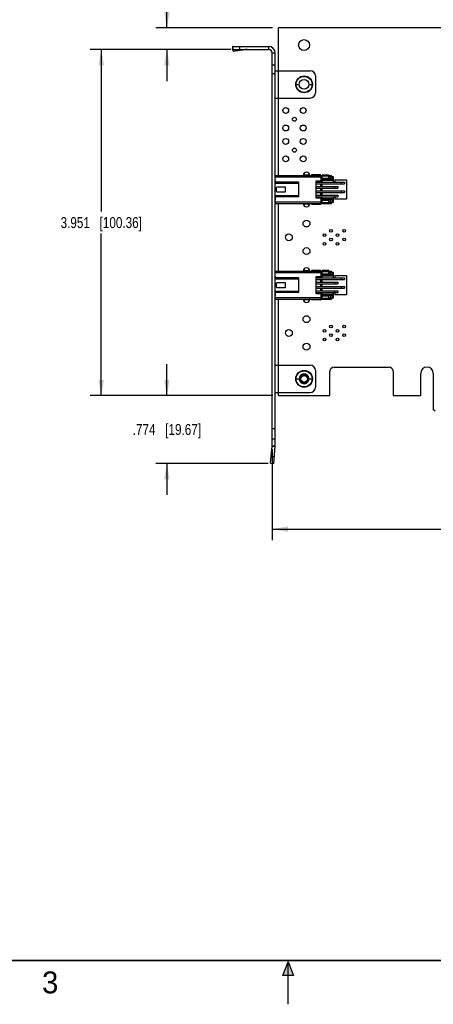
# Model space of a CAD drawing. Header units: inches. Extents: x 0 to 22, y 0 to 17.
# Tile 5 of 13: x 7.9 to 12.7, y 0 to 11.2. Entities that reach past the tile are written whole.
import ezdxf

# ---------------------------------------------------------------- set-up
doc = ezdxf.new("R2010")
doc.units = ezdxf.units.IN
doc.header["$LTSCALE"] = 1.21
doc.header["$MEASUREMENT"] = 0
doc.layers.get('0').update_dxf_attribs({"linetype": 'CONTINUOUS'})
doc.layers.add('DIMENSIONS', color=7, linetype='CONTINUOUS')
doc.styles.get("Standard").update_dxf_attribs({"font": 'txt', "width": 0.8})
doc.styles.add('TEXTSTYLE_2', font='txt')
doc.dimstyles.new('DIMSTYLE_1', dxfattribs={"dimtxt": 0.125, "dimasz": 0.18, "dimexe": 0.125, "dimexo": 0.0625, "dimgap": 0.0625, "dimtad": 0, "dimtih": 1, "dimtoh": 1, "dimdec": 3, "dimzin": 4, "dimdsep": 46, "dimtxsty": 'STANDARD', "dimblk": '_FILLED', "dimblk1": '_FILLED', "dimblk2": '_FILLED', "dimcen": 0.09, "dimadec": 0, "dimazin": 0, "dimtp": 0.01, "dimtm": 0.01, "dimtfac": 1, "dimtdec": 3, "dimtofl": 0, "dimtmove": 0, "dimatfit": 3, "dimldrblk": '_FILLED', "dimfxl": 1, "dimtolj": 1, "dimtzin": 4, "dimarcsym": 0})

# ---------------------------------------------------------------- blocks, each defined once
blk = doc.blocks.new('_FILLED')
at = {"color": 0, "linetype": 'BYBLOCK'}
blk.add_solid([(0, 0), (-1, 0.174), (-1, -0.174)], dxfattribs=at)
blk = doc.blocks.new('*D0')
at = {"layer": 'DIMENSIONS', "color": 2, "linetype": 'CONTINUOUS'}
for p, q in [((17.487, 7.203), (17.487, 5.3)), ((10.817, 6.336), (10.817, 5.3)), ((10.817, 5.425), (13.377, 5.425)), ((17.487, 5.425), (14.927, 5.425))]:
    blk.add_line(p, q, dxfattribs=at)
at = {"layer": 'DIMENSIONS', "color": 2, "linetype": 'CONTINUOUS', "xscale": 0.18, "yscale": 0.18, "zscale": 0.18, "rotation": 180}
blk.add_blockref('_FILLED', (10.817, 5.425), dxfattribs=at)
at = {"layer": 'DIMENSIONS', "color": 2, "linetype": 'CONTINUOUS', "xscale": 0.18, "yscale": 0.18, "zscale": 0.18}
blk.add_blockref('_FILLED', (17.487, 5.425), dxfattribs=at)
at = {"layer": 'DIMENSIONS', "color": 2, "linetype": 'CONTINUOUS', "insert": (14.152, 5.487), "char_height": 0.125, "width": 1.425, "attachment_point": 2, "line_spacing_factor": 0.9}
blk.add_mtext('6.670{\\Ftxt.shx;\\W1.000000;\\H0.125000; }[169.42]', dxfattribs=at)
blk = doc.blocks.new('*D1')
at = {"layer": 'DIMENSIONS', "color": 2, "linetype": 'CONTINUOUS'}
for p, q in [((9.614, 11.148), (9.614, 11.898)), ((9.614, 11.898), (9.732, 11.898)), ((10.82, 11.148), (9.489, 11.148)), ((10.345, 10.9), (9.489, 10.9)), ((9.614, 10.9), (9.614, 10.54))]:
    blk.add_line(p, q, dxfattribs=at)
at = {"layer": 'DIMENSIONS', "color": 2, "linetype": 'CONTINUOUS', "xscale": 0.18, "yscale": 0.18, "zscale": 0.18}
for p, rotation in [((9.614, 11.148), 270), ((9.614, 10.9), 90)]:
    blk.add_blockref('_FILLED', p, dxfattribs=dict(at, rotation=rotation))
at = {"layer": 'DIMENSIONS', "color": 2, "linetype": 'CONTINUOUS', "insert": (9.794, 11.961), "char_height": 0.125, "width": 1.025, "attachment_point": 1, "line_spacing_factor": 0.9}
blk.add_mtext('.248{\\Ftxt.shx;\\W1.000000;\\H0.125000; }[6.3]', dxfattribs=at)
blk = doc.blocks.new('*D2')
at = {"layer": 'DIMENSIONS', "color": 2, "linetype": 'CONTINUOUS'}
for p, q in [((10.305, 10.9), (8.739, 10.9)), ((8.864, 10.9), (8.864, 9.05)), ((8.864, 6.949), (8.864, 8.8)), ((10.825, 6.949), (8.739, 6.949))]:
    blk.add_line(p, q, dxfattribs=at)
at = {"layer": 'DIMENSIONS', "color": 2, "linetype": 'CONTINUOUS', "xscale": 0.18, "yscale": 0.18, "zscale": 0.18}
for p, rotation in [((8.864, 10.9), 90), ((8.864, 6.949), 270)]:
    blk.add_blockref('_FILLED', p, dxfattribs=dict(at, rotation=rotation))
at = {"layer": 'DIMENSIONS', "color": 2, "linetype": 'CONTINUOUS', "insert": (8.864, 8.987), "char_height": 0.125, "width": 1.425, "attachment_point": 2, "line_spacing_factor": 0.9}
blk.add_mtext('3.951{\\Ftxt.shx;\\W1.000000;\\H0.125000; }[100.36]', dxfattribs=at)
blk = doc.blocks.new('*D3')
at = {"layer": 'DIMENSIONS', "color": 2, "linetype": 'CONTINUOUS'}
for p, q in [((9.614, 6.949), (9.614, 7.309)), ((10.825, 6.949), (9.489, 6.949)), ((10.772, 6.175), (9.489, 6.175)), ((9.614, 6.175), (9.614, 5.815))]:
    blk.add_line(p, q, dxfattribs=at)
at = {"layer": 'DIMENSIONS', "color": 2, "linetype": 'CONTINUOUS', "xscale": 0.18, "yscale": 0.18, "zscale": 0.18}
for p, rotation in [((9.614, 6.949), 270), ((9.614, 6.175), 90)]:
    blk.add_blockref('_FILLED', p, dxfattribs=dict(at, rotation=rotation))
at = {"layer": 'DIMENSIONS', "color": 2, "linetype": 'CONTINUOUS', "insert": (9.614, 6.625), "char_height": 0.125, "width": 1.225, "attachment_point": 2, "line_spacing_factor": 0.9}
blk.add_mtext('.774{\\Ftxt.shx;\\W1.000000;\\H0.125000; }[19.67]', dxfattribs=at)

msp = doc.modelspace()

# ---------------------------------------------------------------- hatches: boundary and pattern name
at = {"linetype": 'CONTINUOUS'}
msp.add_hatch(color=2, dxfattribs=at).paths.add_polyline_path([(10.9375, 0.3287), (11, 0.485), (11.0625, 0.3287)])

# ---------------------------------------------------------------- linework, layer by layer
at = {"color": 7, "linetype": 'CONTINUOUS'}
for p, q in [((10.8872, 11.1483), (10.8872, 9.4619)), ((15.3422, 11.1483), (10.8872, 11.1483)), ((10.3642, 10.9329), (10.3654, 10.9147)), ((10.3642, 10.9329), (10.3672, 10.9104)), ((10.3672, 10.9011), (10.3654, 10.9147)), ((10.3672, 10.9003), (10.3672, 10.9353)), ((10.3672, 10.9353), (10.7772, 10.9353)), ((10.4472, 10.9003), (10.4472, 10.9353)), ((10.7772, 10.9353), (10.7772, 10.9003)), ((10.3672, 10.9003), (10.7772, 10.9003)), ((10.3699, 10.8809), (10.3673, 10.9002)), ((10.3687, 10.8991), (10.3699, 10.8809)), ((10.3687, 10.8991), (10.5096, 10.8991)), ((10.3699, 10.8809), (10.5096, 10.8991)), ((10.8172, 6.3763), (10.8172, 10.8603)), ((10.8522, 10.8603), (10.8172, 10.8603)), ((10.8522, 6.3763), (10.8522, 10.8603)), ((10.8522, 10.7233), (10.8172, 10.7233)), ((10.8522, 10.6233), (10.8172, 10.6233)), ((10.8522, 10.6583), (11.2522, 10.6583)), ((11.3122, 10.5983), (11.3122, 10.4063)), ((11.0862, 10.5023), (11.1262, 10.5023)), ((11.2382, 10.5023), (11.2782, 10.5023)), ((10.8522, 10.3463), (11.2522, 10.3463)), ((10.8522, 9.4619), (11.387, 9.4619)), ((10.8522, 9.4444), (10.8532, 9.4444)), ((11.3792, 9.4442), (10.8522, 9.4442)), ((10.8532, 9.4619), (10.8532, 9.4444)), ((11.1784, 9.4699), (11.1784, 9.4619)), ((11.1812, 9.4871), (11.1785, 9.4705)), ((11.1785, 9.4705), (11.2405, 9.4705)), ((11.238, 9.4872), (11.2405, 9.4705)), ((11.2709, 9.4718), (11.265, 9.4659)), ((11.265, 9.4619), (11.265, 9.4659)), ((11.268, 9.4688), (11.2709, 9.4659)), ((11.2709, 9.4718), (11.3615, 9.4718)), ((11.2709, 9.4619), (11.2709, 9.4659)), ((11.2709, 9.4659), (11.3717, 9.4659)), ((11.3792, 9.4086), (11.3792, 9.4619)), ((11.3792, 9.4481), (11.387, 9.4481)), ((11.387, 9.3871), (11.387, 9.4676)), ((11.4658, 9.4676), (11.387, 9.4676)), ((11.4658, 9.4539), (11.387, 9.4539)), ((11.4658, 9.4241), (11.4658, 9.4676)), ((11.4658, 9.4619), (11.4973, 9.4619)), ((11.4658, 9.4481), (11.4973, 9.4481)), ((11.485, 9.4472), (11.485, 9.4215)), ((11.5074, 9.447), (11.485, 9.4472)), ((11.4855, 9.4481), (11.4855, 9.4619)), ((11.4973, 9.4481), (11.4973, 9.4619)), ((11.5074, 9.4202), (11.5074, 9.447)), ((11.517, 9.3928), (11.517, 9.4469)), ((10.8522, 9.4066), (10.8532, 9.4066)), ((11.1164, 9.3712), (10.8522, 9.3712)), ((10.8532, 9.4066), (10.8532, 9.3712)), ((11.1164, 9.385), (10.8532, 9.385)), ((10.8752, 9.3318), (10.9646, 9.3318)), ((10.9646, 9.3318), (10.9646, 9.2727)), ((10.9973, 9.385), (10.9973, 9.3712)), ((11.0059, 9.385), (11.0059, 9.3712)), ((11.007, 9.3712), (11.007, 9.385)), ((11.0508, 9.3712), (11.0508, 9.385)), ((11.056, 9.385), (11.056, 9.3712)), ((11.1233, 9.2265), (11.1233, 9.3781)), ((11.3201, 9.2039), (11.3201, 9.4007)), ((11.3201, 9.4007), (11.3713, 9.4007)), ((11.3201, 9.3871), (11.6435, 9.3871)), ((11.3201, 9.3674), (11.6435, 9.3674)), ((11.3201, 9.3371), (11.5685, 9.3371)), ((11.3733, 9.3871), (11.3733, 9.401)), ((11.3733, 9.3371), (11.3733, 9.3674)), ((11.4658, 9.4295), (11.387, 9.4295)), ((11.387, 9.4192), (11.5165, 9.4192)), ((11.517, 9.4035), (11.387, 9.4035)), ((11.387, 9.3371), (11.387, 9.3674)), ((11.5074, 9.4202), (11.485, 9.4215)), ((11.5331, 9.3174), (11.5331, 9.3371)), ((11.5367, 9.3928), (11.5367, 9.4125)), ((11.5367, 9.4125), (11.6666, 9.4125)), ((11.5685, 9.3371), (11.5685, 9.3174)), ((11.6081, 9.3674), (11.6081, 9.3871)), ((11.6435, 9.3871), (11.6435, 9.3674)), ((11.6666, 9.4125), (11.6666, 9.192)), ((10.8522, 9.2334), (11.1164, 9.2334)), ((11.1164, 9.2196), (10.8522, 9.2196)), ((10.8532, 9.2334), (10.8532, 9.1806)), ((10.8674, 9.2806), (10.8674, 9.3239)), ((10.9646, 9.2727), (10.8752, 9.2727)), ((10.9973, 9.2334), (10.9973, 9.2196)), ((11.0059, 9.2334), (11.0059, 9.2196)), ((11.007, 9.2196), (11.007, 9.2334)), ((11.0508, 9.2196), (11.0508, 9.2334)), ((11.056, 9.2334), (11.056, 9.2196)), ((11.3201, 9.3174), (11.5685, 9.3174)), ((11.3201, 9.2871), (11.6435, 9.2871)), ((11.3201, 9.2674), (11.6435, 9.2674)), ((11.3201, 9.2371), (11.5685, 9.2371)), ((11.3733, 9.2871), (11.3733, 9.3174)), ((11.3733, 9.2371), (11.3733, 9.2674)), ((11.387, 9.2871), (11.387, 9.3174)), ((11.387, 9.2371), (11.387, 9.2674)), ((11.5331, 9.2174), (11.5331, 9.2371)), ((11.5685, 9.2371), (11.5685, 9.2174)), ((11.6081, 9.2674), (11.6081, 9.2871)), ((11.6435, 9.2871), (11.6435, 9.2674)), ((10.8522, 9.1806), (10.8532, 9.1806)), ((10.8522, 9.1426), (11.387, 9.1426)), ((10.8532, 9.1688), (10.8532, 9.1426)), ((10.8532, 9.1603), (11.3792, 9.1603)), ((10.8872, 9.1426), (10.8872, 8.3699)), ((11.1784, 9.1426), (11.1784, 9.1346)), ((11.1785, 9.1341), (11.1812, 9.1174)), ((11.2405, 9.1341), (11.1785, 9.1341)), ((11.2405, 9.1341), (11.238, 9.1173)), ((11.265, 9.1387), (11.265, 9.1426)), ((11.265, 9.1387), (11.2709, 9.1328)), ((11.268, 9.1357), (11.2709, 9.1387)), ((11.2709, 9.1387), (11.2709, 9.1426)), ((11.3717, 9.1387), (11.2709, 9.1387)), ((11.3615, 9.1328), (11.2709, 9.1328)), ((11.3201, 9.2174), (11.5685, 9.2174)), ((11.3713, 9.2039), (11.3201, 9.2039)), ((11.3733, 9.2036), (11.3733, 9.2174)), ((11.3792, 9.1426), (11.3792, 9.196)), ((11.3792, 9.1564), (11.387, 9.1564)), ((11.387, 9.1369), (11.387, 9.2174)), ((11.387, 9.2011), (11.517, 9.2011)), ((11.5165, 9.1853), (11.387, 9.1853)), ((11.4658, 9.175), (11.387, 9.175)), ((11.4658, 9.1507), (11.387, 9.1507)), ((11.4658, 9.1369), (11.387, 9.1369)), ((11.4658, 9.1369), (11.4658, 9.1805)), ((11.4658, 9.1564), (11.4973, 9.1564)), ((11.4658, 9.1426), (11.4973, 9.1426)), ((11.5074, 9.1844), (11.485, 9.1831)), ((11.485, 9.1831), (11.485, 9.1573)), ((11.485, 9.1573), (11.5074, 9.1575)), ((11.4855, 9.1564), (11.4855, 9.1426)), ((11.4973, 9.1564), (11.4973, 9.1426)), ((11.5074, 9.1575), (11.5074, 9.1844)), ((11.517, 9.1577), (11.517, 9.2117)), ((11.5367, 9.192), (11.5367, 9.2117)), ((11.6666, 9.192), (11.5367, 9.192)), ((10.8522, 8.3699), (11.387, 8.3699)), ((10.8522, 8.3524), (10.8532, 8.3524)), ((11.3792, 8.3522), (10.8522, 8.3522)), ((10.8532, 8.3699), (10.8532, 8.3524)), ((11.1784, 8.3779), (11.1784, 8.3699)), ((11.1812, 8.3951), (11.1785, 8.3785)), ((11.1785, 8.3785), (11.2405, 8.3785)), ((11.238, 8.3952), (11.2405, 8.3785)), ((11.2709, 8.3798), (11.265, 8.3739)), ((11.265, 8.3699), (11.265, 8.3739)), ((11.268, 8.3768), (11.2709, 8.3739)), ((11.2709, 8.3798), (11.3615, 8.3798)), ((11.2709, 8.3699), (11.2709, 8.3739)), ((11.2709, 8.3739), (11.3717, 8.3739)), ((11.3792, 8.3166), (11.3792, 8.3699)), ((11.3792, 8.3561), (11.387, 8.3561)), ((11.387, 8.2951), (11.387, 8.3756)), ((11.4658, 8.3756), (11.387, 8.3756)), ((11.4658, 8.3619), (11.387, 8.3619)), ((11.4658, 8.3375), (11.387, 8.3375)), ((11.387, 8.3272), (11.5165, 8.3272)), ((11.4658, 8.3321), (11.4658, 8.3756)), ((11.4658, 8.3699), (11.4973, 8.3699)), ((11.4658, 8.3561), (11.4973, 8.3561)), ((11.485, 8.3552), (11.485, 8.3295)), ((11.5074, 8.355), (11.485, 8.3552)), ((11.5074, 8.3282), (11.485, 8.3295)), ((11.4855, 8.3561), (11.4855, 8.3699)), ((11.4973, 8.3561), (11.4973, 8.3699)), ((11.5074, 8.3282), (11.5074, 8.355)), ((11.517, 8.3008), (11.517, 8.3549)), ((11.5367, 8.3008), (11.5367, 8.3205)), ((11.5367, 8.3205), (11.6666, 8.3205)), ((11.6666, 8.3205), (11.6666, 8.1)), ((10.8522, 8.3146), (10.8532, 8.3146)), ((11.1164, 8.2792), (10.8522, 8.2792)), ((10.8532, 8.3146), (10.8532, 8.2792)), ((11.1164, 8.293), (10.8532, 8.293)), ((10.8674, 8.1886), (10.8674, 8.2319)), ((10.8752, 8.2398), (10.9646, 8.2398)), ((10.9646, 8.2398), (10.9646, 8.1807)), ((10.9973, 8.293), (10.9973, 8.2792)), ((11.0059, 8.293), (11.0059, 8.2792)), ((11.007, 8.2792), (11.007, 8.293)), ((11.0508, 8.2792), (11.0508, 8.293)), ((11.056, 8.293), (11.056, 8.2792)), ((11.1233, 8.1345), (11.1233, 8.2861)), ((11.3201, 8.1119), (11.3201, 8.3087)), ((11.3201, 8.3087), (11.3713, 8.3087)), ((11.3201, 8.2951), (11.6435, 8.2951)), ((11.3201, 8.2754), (11.6435, 8.2754)), ((11.3201, 8.2451), (11.5685, 8.2451)), ((11.3201, 8.2254), (11.5685, 8.2254)), ((11.3733, 8.2951), (11.3733, 8.309)), ((11.3733, 8.2451), (11.3733, 8.2754)), ((11.3733, 8.1951), (11.3733, 8.2254)), ((11.517, 8.3115), (11.387, 8.3115)), ((11.387, 8.2451), (11.387, 8.2754)), ((11.387, 8.1951), (11.387, 8.2254)), ((11.5331, 8.2254), (11.5331, 8.2451)), ((11.5685, 8.2451), (11.5685, 8.2254)), ((11.6081, 8.2754), (11.6081, 8.2951)), ((11.6435, 8.2951), (11.6435, 8.2754)), ((10.8522, 8.1414), (11.1164, 8.1414)), ((11.1164, 8.1276), (10.8522, 8.1276)), ((10.8532, 8.1414), (10.8532, 8.0886)), ((10.9646, 8.1807), (10.8752, 8.1807)), ((10.9973, 8.1414), (10.9973, 8.1276)), ((11.0059, 8.1414), (11.0059, 8.1276)), ((11.007, 8.1276), (11.007, 8.1414)), ((11.0508, 8.1276), (11.0508, 8.1414)), ((11.056, 8.1414), (11.056, 8.1276)), ((11.3201, 8.1951), (11.6435, 8.1951)), ((11.3201, 8.1754), (11.6435, 8.1754)), ((11.3201, 8.1451), (11.5685, 8.1451)), ((11.3201, 8.1254), (11.5685, 8.1254)), ((11.3713, 8.1119), (11.3201, 8.1119)), ((11.3733, 8.1451), (11.3733, 8.1754)), ((11.3733, 8.1116), (11.3733, 8.1254)), ((11.3792, 8.0506), (11.3792, 8.104)), ((11.387, 8.1451), (11.387, 8.1754)), ((11.387, 8.0449), (11.387, 8.1254)), ((11.387, 8.1091), (11.517, 8.1091)), ((11.517, 8.0657), (11.517, 8.1197)), ((11.5331, 8.1254), (11.5331, 8.1451)), ((11.5367, 8.1), (11.5367, 8.1197)), ((11.6666, 8.1), (11.5367, 8.1)), ((11.5685, 8.1451), (11.5685, 8.1254)), ((11.6081, 8.1754), (11.6081, 8.1951)), ((11.6435, 8.1951), (11.6435, 8.1754)), ((10.8522, 8.0886), (10.8532, 8.0886)), ((10.8522, 8.0506), (11.387, 8.0506)), ((10.8532, 8.0768), (10.8532, 8.0506)), ((10.8532, 8.0683), (11.3792, 8.0683)), ((10.8872, 8.0506), (10.8872, 6.9493)), ((11.1784, 8.0506), (11.1784, 8.0426)), ((11.1785, 8.0421), (11.1812, 8.0254)), ((11.2405, 8.0421), (11.1785, 8.0421)), ((11.2405, 8.0421), (11.238, 8.0253)), ((11.265, 8.0467), (11.265, 8.0506)), ((11.265, 8.0467), (11.2709, 8.0408)), ((11.268, 8.0437), (11.2709, 8.0467)), ((11.2709, 8.0467), (11.2709, 8.0506)), ((11.3717, 8.0467), (11.2709, 8.0467)), ((11.3615, 8.0408), (11.2709, 8.0408)), ((11.3792, 8.0644), (11.387, 8.0644)), ((11.5165, 8.0933), (11.387, 8.0933)), ((11.4658, 8.083), (11.387, 8.083)), ((11.4658, 8.0587), (11.387, 8.0587)), ((11.4658, 8.0449), (11.387, 8.0449)), ((11.4658, 8.0449), (11.4658, 8.0885)), ((11.4658, 8.0644), (11.4973, 8.0644)), ((11.4658, 8.0506), (11.4973, 8.0506)), ((11.5074, 8.0924), (11.485, 8.0911)), ((11.485, 8.0911), (11.485, 8.0653)), ((11.485, 8.0653), (11.5074, 8.0655)), ((11.4855, 8.0644), (11.4855, 8.0506)), ((11.4973, 8.0644), (11.4973, 8.0506)), ((11.5074, 8.0655), (11.5074, 8.0924)), ((10.8522, 7.2963), (11.2522, 7.2963)), ((11.3122, 7.2363), (11.3122, 7.0443)), ((11.4782, 6.9493), (11.4782, 7.2273)), ((11.5252, 7.2743), (12.1532, 7.2743)), ((12.2002, 7.2273), (12.2002, 6.9493)), ((12.5152, 6.9493), (12.5152, 7.2023)), ((12.6592, 7.2023), (12.6592, 6.7923)), ((11.0862, 7.1403), (11.1262, 7.1403)), ((11.2382, 7.1403), (11.2782, 7.1403)), ((10.8522, 6.9843), (11.2522, 6.9843)), ((10.8872, 6.9493), (11.4782, 6.9493)), ((12.2002, 6.9493), (12.5152, 6.9493)), ((12.6792, 6.7723), (12.6592, 6.7923)), ((10.8522, 6.5714), (10.8172, 6.5714)), ((10.8522, 6.4503), (10.8172, 6.4503)), ((10.8, 6.178), (10.8171, 6.3732)), ((10.8171, 6.3732), (10.852, 6.3702)), ((10.8172, 6.3763), (10.8522, 6.3763)), ((10.8349, 6.1749), (10.852, 6.3702)), ((10.807, 6.2577), (10.8418, 6.2546)), ((10.8, 6.178), (10.8349, 6.1749))]:
    msp.add_line(p, q, dxfattribs=at)
at = {"color": 2, "linetype": 'CONTINUOUS'}
for p, q in [((10.9375, 0.3287), (11, 0.485)), ((11, 0.485), (11.0625, 0.3287)), ((11, 0), (11, 0.485)), ((11.0625, 0.3287), (10.9375, 0.3287))]:
    msp.add_line(p, q, dxfattribs=at)
at = {"color": 7, "linetype": 'CONTINUOUS', "const_width": 0.02}
msp.add_lwpolyline([(0.5, 0.5), (21.5, 0.5)], dxfattribs=at)
at = {"color": 7, "linetype": 'CONTINUOUS'}
for centre, radius in [((11.1822, 10.9513), 0.0625), ((11.1822, 10.5023), 0.096), ((11.1822, 10.5023), 0.091), ((11.1822, 10.5023), 0.056), ((10.9722, 10.2043), 0.0335), ((11.1722, 10.2043), 0.0335), ((11.0722, 10.1043), 0.023), ((10.9722, 10.0043), 0.0335), ((11.1722, 10.0043), 0.0335), ((10.9722, 9.8513), 0.0335), ((11.1722, 9.8513), 0.0335), ((10.9722, 9.6513), 0.0335), ((11.0722, 9.7513), 0.023), ((11.1722, 9.6513), 0.0335), ((11.2096, 8.9138), 0.0395), ((11.0082, 8.7563), 0.0395), ((11.4146, 8.7813), 0.0157), ((11.4896, 8.8313), 0.0157), ((11.5646, 8.7813), 0.0157), ((11.6396, 8.8313), 0.0157), ((11.4146, 8.6813), 0.0157), ((11.4896, 8.7313), 0.0157), ((11.5646, 8.6813), 0.0157), ((11.6396, 8.7313), 0.0157), ((11.2096, 8.5988), 0.0395), ((11.2096, 7.8218), 0.0395), ((11.0082, 7.6643), 0.0395), ((11.4146, 7.6893), 0.0157), ((11.4896, 7.7393), 0.0157), ((11.4896, 7.6393), 0.0157), ((11.5646, 7.6893), 0.0157), ((11.6396, 7.7393), 0.0157), ((11.6396, 7.6393), 0.0157), ((11.2096, 7.5068), 0.0395), ((11.4146, 7.5893), 0.0157), ((11.5646, 7.5893), 0.0157), ((11.1822, 7.1403), 0.096), ((11.1822, 7.1403), 0.091), ((11.1822, 7.1403), 0.0372)]:
    msp.add_circle(centre, radius, dxfattribs=at)
for centre, radius, start, end in [((10.7772, 10.8603), 0.075, 0, 90), ((10.5323, 10.6833), 0.217, 90.01857, 96.0098), ((10.7772, 10.8603), 0.04, 0, 90), ((11.2522, 10.5983), 0.06, 0, 90), ((11.2522, 10.4063), 0.06, 270, 360), ((10.8556, 9.4756), 0.0139, 256.09652, 260.20168), ((10.8556, 9.4756), 0.0276, 263.09532, 265.0829), ((11.2096, 9.4598), 0.0395, 3.11807, 176.88193), ((11.3615, 9.46), 0.0118, 9.60662, 90), ((10.8414, 9.4046), 0.0118, 336.85182, 360), ((10.8752, 9.3239), 0.00787, 90, 180), ((11.1164, 9.3781), 0.00689, 270, 90), ((11.3713, 9.4086), 0.00787, 270, 360), ((11.5268, 9.3928), 0.00984, 180, 215.47255), ((11.5268, 9.3928), 0.00984, 324.52737, 360), ((10.8752, 9.2806), 0.00787, 180, 270), ((11.1164, 9.2265), 0.00689, 270, 90), ((10.8414, 9.1688), 0.0118, 0, 23.1427), ((10.8556, 9.129), 0.0276, 94.9171, 96.90494), ((10.8556, 9.129), 0.0139, 99.79832, 103.90348), ((11.2096, 9.1448), 0.0395, 183.11807, 356.88193), ((11.3615, 9.1446), 0.0118, 270, 350.39338), ((11.3713, 9.196), 0.00787, 0, 90), ((11.5268, 9.2117), 0.00984, 144.5273, 180), ((11.5268, 9.2117), 0.00984, 0, 35.4727), ((10.8556, 8.3836), 0.0139, 256.09652, 260.20168), ((10.8556, 8.3836), 0.0276, 263.09532, 265.0829), ((11.2096, 8.3678), 0.0395, 3.11807, 176.88193), ((11.3615, 8.368), 0.0118, 9.60662, 90), ((10.8414, 8.3126), 0.0118, 336.85182, 360), ((10.8752, 8.2319), 0.00787, 90, 180), ((11.1164, 8.2861), 0.00689, 270, 90), ((11.3713, 8.3166), 0.00787, 270, 360), ((11.5268, 8.3008), 0.00984, 180, 215.47255), ((11.5268, 8.3008), 0.00984, 324.52737, 360), ((10.8752, 8.1886), 0.00787, 180, 270), ((11.1164, 8.1345), 0.00689, 270, 90), ((11.3713, 8.104), 0.00787, 0, 90), ((11.5268, 8.1197), 0.00984, 144.5273, 180), ((11.5268, 8.1197), 0.00984, 0, 35.4727), ((10.8414, 8.0768), 0.0118, 0, 23.1427), ((10.8556, 8.037), 0.0276, 94.9171, 96.90494), ((10.8556, 8.037), 0.0139, 99.79832, 103.90348), ((11.2096, 8.0528), 0.0395, 183.11807, 356.88193), ((11.3615, 8.0526), 0.0118, 270, 350.39338), ((11.1822, 7.1403), 0.056, 51.25583, 50.72806), ((11.2522, 7.2363), 0.06, 0, 90), ((11.5252, 7.2273), 0.047, 90, 180), ((12.1532, 7.2273), 0.047, 0, 90), ((12.5872, 7.2023), 0.072, 0, 180), ((11.1822, 7.1403), 0.0399, 51.81566, 96.98488), ((11.1837, 7.138), 0.0408, 3.13671, 55.38406), ((11.2522, 7.0443), 0.06, 270, 360), ((10.7822, 6.3763), 0.035, 355, 360), ((10.7822, 6.3763), 0.07, 355, 360)]:
    msp.add_arc(centre, radius, start, end, dxfattribs=at)
for centre, major_axis, ratio, start_param, end_param in [((11.1754, 9.5119), (0, 0.05), 0.1087019, -2.5672213, -2.547077), ((11.2433, 9.5119), (0, 0.05), 0.1014538, -3.7361083, -3.1415927), ((11.5445, 9.4476), (0.0787, 0), 0.0066336, 3.1415927, 3.8556834), ((11.4776, 9.4469), (0.0394, 0), 0.0066336, 0, 0.7140907), ((11.4776, 9.4189), (0.0394, 0), 0.050111, 0.1536175, 0.7140907), ((11.1754, 9.0926), (0, 0.05), 0.1087019, -0.5945156, -0.5743713), ((11.2433, 9.0926), (0, 0.05), 0.1014538, 0, 0.5945156), ((11.5445, 9.157), (0.0787, 0), 0.0066336, 2.427502, 3.1415927), ((11.4776, 9.1856), (0.0394, 0), 0.050111, -0.7140907, -0.1536175), ((11.4776, 9.1577), (0.0394, 0), 0.0066336, -0.7140907, 0), ((11.1754, 8.4199), (0, 0.05), 0.1087019, -2.5672213, -2.547077), ((11.2433, 8.4199), (0, 0.05), 0.1014538, -3.7361083, -3.1415927), ((11.5445, 8.3556), (0.0787, 0), 0.0066336, 3.1415927, 3.8556834), ((11.4776, 8.3549), (0.0394, 0), 0.0066336, 0, 0.7140907), ((11.4776, 8.3269), (0.0394, 0), 0.050111, 0.1536175, 0.7140907), ((11.1754, 8.0006), (0, 0.05), 0.1087019, -0.5945156, -0.5743713), ((11.2433, 8.0006), (0, 0.05), 0.1014538, 0, 0.5945156), ((11.5445, 8.065), (0.0787, 0), 0.0066336, 2.427502, 3.1415927), ((11.4776, 8.0936), (0.0394, 0), 0.050111, -0.7140907, -0.1536175), ((11.4776, 8.0657), (0.0394, 0), 0.0066336, -0.7140907, 0)]:
    msp.add_ellipse(centre, major_axis=major_axis, ratio=ratio, start_param=start_param, end_param=end_param, dxfattribs=at)
for points, knots in [([(10.3672, 10.9353), (10.3671, 10.9353), (10.3668, 10.9352), (10.3664, 10.9351), (10.366, 10.9349), (10.3657, 10.9347), (10.3653, 10.9343), (10.3649, 10.9339), (10.3645, 10.9334), (10.3643, 10.9331), (10.3642, 10.9329)], [0, 0, 0, 0, 0.0976069, 0.1984332, 0.3053794, 0.4208719, 0.5468207, 0.6846687, 0.8354802, 1, 1, 1, 1]), ([(10.3672, 10.9003), (10.3673, 10.9003), (10.3674, 10.9003), (10.3676, 10.9002), (10.3678, 10.9001), (10.368, 10.9), (10.3682, 10.8998), (10.3683, 10.8996), (10.3685, 10.8994), (10.3687, 10.8992), (10.3687, 10.8991)], [0, 0, 0, 0, 0.091889, 0.1878436, 0.2914147, 0.4054315, 0.5320024, 0.6726471, 0.82841, 1, 1, 1, 1]), ([(11.485, 9.4215), (11.4836, 9.4216), (11.4808, 9.4217), (11.4775, 9.422), (11.4751, 9.4222), (11.4735, 9.4224), (11.4721, 9.4225), (11.4708, 9.4227), (11.4696, 9.4228), (11.4686, 9.423), (11.4679, 9.4232), (11.4674, 9.4233), (11.4671, 9.4234), (11.4668, 9.4235), (11.4665, 9.4235), (11.4663, 9.4236), (11.4661, 9.4237), (11.466, 9.4238), (11.4659, 9.4239), (11.4658, 9.4239), (11.4658, 9.424), (11.4658, 9.424), (11.4658, 9.4241), (11.4658, 9.4241)], [0, 0, 0, 0, 0.2230035, 0.4201473, 0.5085422, 0.5899222, 0.6641366, 0.7310521, 0.7905531, 0.8425479, 0.886971, 0.906334, 0.9237984, 0.9393714, 0.9530666, 0.964909, 0.974943, 0.9832454, 0.9899585, 0.9928036, 0.9953728, 0.9977403, 1, 1, 1, 1]), ([(11.5165, 9.4192), (11.5165, 9.4192), (11.5166, 9.4192), (11.5167, 9.419), (11.5168, 9.4189), (11.5169, 9.4187), (11.5169, 9.4185), (11.5169, 9.4183), (11.517, 9.418), (11.517, 9.4178), (11.517, 9.4177)], [0, 0, 0, 0, 0.0750799, 0.1561592, 0.2496089, 0.3596271, 0.4886815, 0.6381024, 0.8085199, 1, 1, 1, 1]), ([(11.485, 9.1831), (11.4836, 9.183), (11.4808, 9.1828), (11.4775, 9.1826), (11.4751, 9.1823), (11.4735, 9.1822), (11.4721, 9.182), (11.4708, 9.1819), (11.4696, 9.1817), (11.4686, 9.1815), (11.4679, 9.1814), (11.4674, 9.1813), (11.4671, 9.1812), (11.4668, 9.1811), (11.4665, 9.181), (11.4663, 9.1809), (11.4661, 9.1808), (11.466, 9.1808), (11.4659, 9.1807), (11.4658, 9.1806), (11.4658, 9.1806), (11.4658, 9.1805), (11.4658, 9.1805), (11.4658, 9.1805)], [0, 0, 0, 0, 0.2230035, 0.4201473, 0.5085422, 0.5899222, 0.6641366, 0.7310521, 0.7905531, 0.8425479, 0.886971, 0.9063341, 0.9237984, 0.9393714, 0.9530666, 0.964909, 0.974943, 0.9832454, 0.9899585, 0.9928036, 0.9953728, 0.9977403, 1, 1, 1, 1]), ([(11.517, 9.1869), (11.517, 9.1868), (11.517, 9.1866), (11.5169, 9.1863), (11.5169, 9.186), (11.5169, 9.1858), (11.5168, 9.1856), (11.5167, 9.1855), (11.5166, 9.1854), (11.5165, 9.1854), (11.5165, 9.1853)], [0, 0, 0, 0, 0.1914801, 0.3618976, 0.5113185, 0.6403729, 0.7503911, 0.8438408, 0.9249201, 1, 1, 1, 1]), ([(11.485, 8.3295), (11.4836, 8.3296), (11.4808, 8.3297), (11.4775, 8.33), (11.4751, 8.3302), (11.4735, 8.3304), (11.4721, 8.3305), (11.4708, 8.3307), (11.4696, 8.3308), (11.4686, 8.331), (11.4679, 8.3312), (11.4674, 8.3313), (11.4671, 8.3314), (11.4668, 8.3315), (11.4665, 8.3315), (11.4663, 8.3316), (11.4661, 8.3317), (11.466, 8.3318), (11.4659, 8.3319), (11.4658, 8.3319), (11.4658, 8.332), (11.4658, 8.332), (11.4658, 8.3321), (11.4658, 8.3321)], [0, 0, 0, 0, 0.2230035, 0.4201473, 0.5085422, 0.5899222, 0.6641366, 0.7310521, 0.7905531, 0.8425479, 0.886971, 0.906334, 0.9237984, 0.9393714, 0.9530666, 0.964909, 0.974943, 0.9832454, 0.9899585, 0.9928036, 0.9953728, 0.9977403, 1, 1, 1, 1]), ([(11.5165, 8.3272), (11.5165, 8.3272), (11.5166, 8.3272), (11.5167, 8.327), (11.5168, 8.3269), (11.5169, 8.3267), (11.5169, 8.3265), (11.5169, 8.3263), (11.517, 8.326), (11.517, 8.3258), (11.517, 8.3257)], [0, 0, 0, 0, 0.0750799, 0.1561592, 0.2496089, 0.3596271, 0.4886815, 0.6381024, 0.8085199, 1, 1, 1, 1]), ([(11.517, 8.0949), (11.517, 8.0948), (11.517, 8.0946), (11.5169, 8.0943), (11.5169, 8.094), (11.5169, 8.0938), (11.5168, 8.0936), (11.5167, 8.0935), (11.5166, 8.0934), (11.5165, 8.0934), (11.5165, 8.0933)], [0, 0, 0, 0, 0.1914801, 0.3618976, 0.5113185, 0.6403729, 0.7503911, 0.8438408, 0.9249201, 1, 1, 1, 1]), ([(11.485, 8.0911), (11.4836, 8.091), (11.4808, 8.0908), (11.4775, 8.0906), (11.4751, 8.0903), (11.4735, 8.0902), (11.4721, 8.09), (11.4708, 8.0899), (11.4696, 8.0897), (11.4686, 8.0895), (11.4679, 8.0894), (11.4674, 8.0893), (11.4671, 8.0892), (11.4668, 8.0891), (11.4665, 8.089), (11.4663, 8.0889), (11.4661, 8.0888), (11.466, 8.0888), (11.4659, 8.0887), (11.4658, 8.0886), (11.4658, 8.0886), (11.4658, 8.0885), (11.4658, 8.0885), (11.4658, 8.0885)], [0, 0, 0, 0, 0.2230035, 0.4201473, 0.5085422, 0.5899222, 0.6641366, 0.7310521, 0.7905531, 0.8425479, 0.886971, 0.9063341, 0.9237984, 0.9393714, 0.9530666, 0.964909, 0.974943, 0.9832454, 0.9899585, 0.9928036, 0.9953728, 0.9977403, 1, 1, 1, 1]), ([(11.132, 7.1403), (11.1319, 7.1415), (11.1319, 7.144), (11.1321, 7.1471), (11.1324, 7.1496), (11.1327, 7.1515), (11.133, 7.1533), (11.1336, 7.1558), (11.1345, 7.1588), (11.1358, 7.1623), (11.1373, 7.1657), (11.1391, 7.169), (11.1411, 7.1721), (11.1434, 7.1751), (11.1459, 7.178), (11.1485, 7.1806), (11.1509, 7.1826), (11.1529, 7.1842), (11.1549, 7.1856), (11.1576, 7.1873), (11.1609, 7.1891), (11.1643, 7.1906), (11.1678, 7.1919), (11.1714, 7.193), (11.1751, 7.1938), (11.1788, 7.1943), (11.1826, 7.1946), (11.1863, 7.1946), (11.1901, 7.1944), (11.1938, 7.1939), (11.1975, 7.1932), (11.2011, 7.1922), (11.2046, 7.1909), (11.2081, 7.1895), (11.2114, 7.1877), (11.2146, 7.1858), (11.2167, 7.1844), (11.2177, 7.1836)], [0, 0, 0, 0, 0.0312499, 0.0624991, 0.0781251, 0.0937506, 0.1093758, 0.1250008, 0.1562449, 0.1874882, 0.218731, 0.2499746, 0.2812189, 0.3124638, 0.3437101, 0.3749585, 0.4062094, 0.4218383, 0.4374676, 0.468722, 0.4999755, 0.5312275, 0.5624774, 0.5937265, 0.6249747, 0.6562223, 0.6874697, 0.7187178, 0.7499665, 0.7812158, 0.8124663, 0.8437186, 0.8749731, 0.9062295, 0.9374867, 0.9687447, 1, 1, 1, 1]), ([(11.2244, 7.1403), (11.2245, 7.1388), (11.2245, 7.1365), (11.2243, 7.1335), (11.224, 7.1312), (11.2236, 7.129), (11.2231, 7.1268), (11.2224, 7.1246), (11.2214, 7.1217), (11.2199, 7.1183), (11.2176, 7.1143), (11.2154, 7.1112), (11.2135, 7.1089), (11.2114, 7.1067), (11.2086, 7.1042), (11.2049, 7.1015), (11.2016, 7.0995), (11.1989, 7.0982), (11.1968, 7.0973), (11.1947, 7.0965), (11.1918, 7.0956), (11.1881, 7.0947), (11.1836, 7.0941), (11.1791, 7.0939), (11.1753, 7.0941), (11.1723, 7.0945), (11.1693, 7.0951), (11.1664, 7.0958), (11.1635, 7.0968), (11.1607, 7.098), (11.1573, 7.0996), (11.1534, 7.102), (11.1497, 7.1047), (11.1464, 7.1078), (11.1433, 7.1111), (11.1405, 7.1147), (11.1381, 7.1186), (11.1361, 7.1227), (11.1344, 7.1269), (11.1332, 7.1313), (11.1323, 7.1357), (11.132, 7.1388), (11.132, 7.1403)], [0, 0, 0, 0, 0.0312443, 0.0468703, 0.0624953, 0.0781194, 0.0937432, 0.1093666, 0.1249895, 0.1562244, 0.1874606, 0.2186984, 0.2343235, 0.2499496, 0.2811948, 0.3124448, 0.3436959, 0.3593254, 0.3749541, 0.3905816, 0.4062088, 0.4374528, 0.4686957, 0.4999391, 0.5311839, 0.5468114, 0.5624396, 0.5936892, 0.6093202, 0.6249524, 0.6562093, 0.6874661, 0.7187201, 0.7499717, 0.7812221, 0.8124716, 0.8437215, 0.8749727, 0.9062251, 0.9374801, 0.9687382, 1, 1, 1, 1]), ([(11.2378, 7.1338), (11.2378, 7.1356), (11.2376, 7.1384), (11.237, 7.1421), (11.2364, 7.1448), (11.2357, 7.1474), (11.2348, 7.1501), (11.2338, 7.1527), (11.2326, 7.1552), (11.2313, 7.1576), (11.2299, 7.16), (11.2284, 7.1623), (11.2267, 7.1645), (11.2249, 7.1666), (11.223, 7.1686), (11.221, 7.1704), (11.2188, 7.1722), (11.2166, 7.1739), (11.2143, 7.1754), (11.2119, 7.1768), (11.2095, 7.178), (11.2074, 7.179), (11.2056, 7.1796), (11.2039, 7.1802), (11.2017, 7.1809), (11.199, 7.1815), (11.1967, 7.1819), (11.1949, 7.1821), (11.1922, 7.1823), (11.189, 7.1823), (11.1858, 7.1819), (11.184, 7.1817), (11.1826, 7.1814), (11.1813, 7.1811), (11.1795, 7.1806), (11.1782, 7.1802), (11.1774, 7.1798)], [0, 0, 0, 0, 0.06284, 0.0942685, 0.1256872, 0.157087, 0.1884619, 0.2198127, 0.2511447, 0.282461, 0.3137591, 0.3450399, 0.3763064, 0.4075659, 0.438819, 0.470065, 0.5013042, 0.5325423, 0.5637858, 0.5950379, 0.6263054, 0.6575897, 0.673233, 0.6888737, 0.7201368, 0.7513726, 0.7825729, 0.7981592, 0.8137339, 0.8759001, 0.9069646, 0.922491, 0.938011, 0.9535221, 0.969023, 1, 1, 1, 1])]:
    msp.add_open_spline(points, degree=3, knots=knots, dxfattribs=at)

# ---------------------------------------------------------------- texts
at = {"color": 2, "linetype": 'CONTINUOUS', "insert": (8.1875, 0.375), "char_height": 0.25, "width": 0.25, "attachment_point": 1, "line_spacing_factor": 0.9, "style": 'TEXTSTYLE_2'}
msp.add_mtext('3', dxfattribs=at)

# ---------------------------------------------------------------- dimensions: what is measured, and where the dimension line sits
at = {"layer": 'DIMENSIONS', "color": 2, "linetype": 'CONTINUOUS'}
for base, p1, p2, angle, picture, middle in [((9.6142, 10.9003), (10.8824, 11.1483), (10.4072, 10.9003), 270, '*D1', (10.3067, 11.8983)), ((8.8642, 6.9493), (10.3672, 10.9003), (10.8872, 6.9493), 270, '*D2', (8.8642, 8.9248)), ((9.6142, 6.9493), (10.8349, 6.1749), (10.8872, 6.9493), 90, '*D3', (9.6142, 6.5621))]:
    dim = msp.add_linear_dim(base=base, p1=p1, p2=p2, angle=angle, dimstyle='DIMSTYLE_1', dxfattribs=at)
    dim.commit()
    dim.dimension.update_dxf_attribs({"geometry": picture, "text_midpoint": middle, "dimtype": 160})
dim = msp.add_linear_dim(base=(17.4872, 5.4249), p1=(10.8172, 6.3985), p2=(17.4872, 7.2652), dimstyle='DIMSTYLE_1', dxfattribs=at)
dim.commit()
dim.dimension.update_dxf_attribs({"geometry": '*D0', "text_midpoint": (14.1522, 5.4249), "dimtype": 160})

doc.saveas('drawing.dxf')
